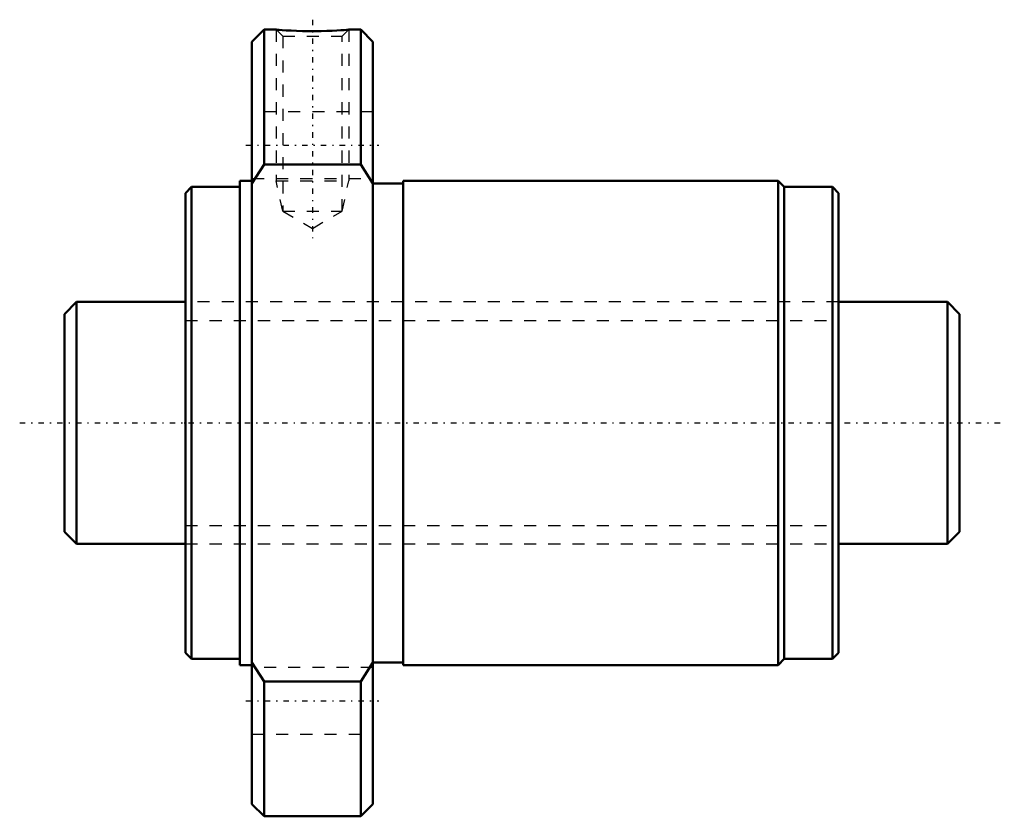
# Model space of a CAD drawing. Header units: millimetres. Extents: x -13.7 to 67.7, y -32.5 to 33.3.
import ezdxf

# ---------------------------------------------------------------- set-up
doc = ezdxf.new("R2010")
doc.units = ezdxf.units.MM
doc.linetypes.add('Center', pattern=[1.5, 0.45, -0.5, 0.05, -0.5])
doc.linetypes.add('Dashed', pattern=[2, 1, -1])
for name, color, linetype, lineweight in [('2d ConnectionPoints', 7, 'Continuous', 50), ('AM_0', 7, 'Continuous', 50), ('AM_5', 3, 'Continuous', 25), ('AM_7', 7, 'Center', 25), ('AM_9', 6, 'Dashed', 25)]:
    doc.layers.add(name, color=color, linetype=linetype, lineweight=lineweight)

# ---------------------------------------------------------------- blocks, each defined once
blk = doc.blocks.new('1_NRR000SBK_2020_3_6Nut_0_in_SBK2020_3_6RRG0_74LC0_0000__0')
at = {"layer": 'AM_0'}
for p, q in [((6.5, 32.5), (5.5, 31.5)), ((7.51, 32.5), (6.5, 32.5)), ((6.5, 32.5), (6.5, 21.354)), ((14.5, 32.5), (13.494, 32.5)), ((15.5, 31.5), (14.5, 32.5)), ((14.5, 32.5), (14.5, 21.354)), ((5.5, 31.5), (5.5, -31.5)), ((15.5, 31.5), (15.5, -31.5)), ((6.5, 21.354), (5.5, 19.799)), ((14.5, 21.354), (6.5, 21.354)), ((15.5, 19.799), (14.5, 21.354)), ((5.5, 20), (4.5, 20)), ((4.5, 20), (4.5, -20)), ((18, 19.8), (15.5, 19.8)), ((49, 20), (18, 20)), ((18, 20), (18, -20)), ((49.5, 19.5), (49, 20)), ((49, 20), (49, -20)), ((0.5, 19.5), (0, 19)), ((0, 19), (0, -19)), ((4.5, 19.5), (0.5, 19.5)), ((0.5, 19.5), (0.5, -19.5)), ((53.5, 19.5), (49.5, 19.5)), ((49.5, 19.5), (49.5, -19.5)), ((54, 19), (53.5, 19.5)), ((53.5, 19.5), (53.5, -19.5)), ((54, 19), (54, -19)), ((0, -19), (0.5, -19.5)), ((0.5, -19.5), (4.5, -19.5)), ((49, -20), (49.5, -19.5)), ((49.5, -19.5), (53.5, -19.5)), ((53.5, -19.5), (54, -19)), ((4.5, -20), (5.5, -20)), ((5.5, -19.799), (6.5, -21.354)), ((14.5, -21.354), (15.5, -19.799)), ((15.5, -19.8), (18, -19.8)), ((18, -20), (49, -20)), ((6.5, -21.354), (14.5, -21.354)), ((6.5, -21.354), (6.5, -32.5)), ((14.5, -21.354), (14.5, -32.5)), ((5.5, -31.5), (6.5, -32.5)), ((14.5, -32.5), (15.5, -31.5)), ((6.5, -32.5), (14.5, -32.5))]:
    blk.add_line(p, q, dxfattribs=at)
blk.add_lwpolyline([(13.5, 32.5), (13.499, 32.5), (13.448, 32.496), (13.318, 32.485), (13.12, 32.47), (12.851, 32.451), (12.522, 32.431), (12.132, 32.411), (11.695, 32.393), (11.213, 32.38), (10.71, 32.373), (10.187, 32.374), (9.679, 32.382), (9.18, 32.397), (8.735, 32.417), (8.33, 32.439), (8.01, 32.461), (7.754, 32.479), (7.592, 32.492), (7.509, 32.499), (7.5, 32.5)], dxfattribs=at)
at = {"layer": 'AM_5', "linetype": 'Dashed'}
for p, q in [((7.5, 32.5), (7.5, 20)), ((13.5, 32.5), (13.5, 20)), ((8.041, 17.5), (7.5, 20)), ((7.5, 20), (13.5, 20)), ((12.959, 17.5), (13.5, 20))]:
    blk.add_line(p, q, dxfattribs=at)
at = {"layer": 'AM_7'}
for p, q in [((10.5, 33.321), (10.5, 15.26)), ((5, 22.95), (16, 22.95)), ((5, -22.95), (16, -22.95))]:
    blk.add_line(p, q, dxfattribs=at)
at = {"layer": 'AM_9'}
for p, q in [((7.5, 32.5), (8.041, 31.959)), ((8.041, 31.959), (8.041, 17.5)), ((8.041, 31.959), (12.959, 31.959)), ((12.959, 31.959), (13.5, 32.5)), ((12.959, 17.5), (12.959, 31.959)), ((15.5, 25.7), (5.5, 25.7)), ((5.5, 20.2), (15.5, 20.2)), ((8.041, 17.5), (10.5, 16.081)), ((8.041, 17.5), (12.959, 17.5)), ((10.5, 16.081), (12.959, 17.5)), ((54, 10), (0, 10)), ((0, -10), (54, -10)), ((15.5, -20.2), (5.5, -20.2)), ((5.5, -25.7), (15.5, -25.7))]:
    blk.add_line(p, q, dxfattribs=at)
blk = doc.blocks.new('2_NRR000SBK_2020_3_60Shaft_0_in_SBK2020_3_6RRG0_74LC0_0000__0')
at = {"layer": 'AM_0'}
for p, q in [((-9, 10), (-10, 9)), ((0, 10), (-9, 10)), ((-9, 10), (-9, -10)), ((63, 10), (54, 10)), ((64, 9), (63, 10)), ((63, 10), (63, -10)), ((-10, 9), (-10, -9)), ((64, 9), (64, -9)), ((-10, -9), (-9, -10)), ((63, -10), (64, -9)), ((-9, -10), (0, -10)), ((54, -10), (63, -10))]:
    blk.add_line(p, q, dxfattribs=at)
at = {"layer": 'AM_5', "linetype": 'Dashed'}
for p, q in [((0, 8.4665), (54, 8.4665)), ((0, -8.4665), (54, -8.4665))]:
    blk.add_line(p, q, dxfattribs=at)
at = {"layer": 'AM_7'}
blk.add_line((-13.7, 0), (67.7, 0), dxfattribs=at)
at = {"layer": 'AM_9'}
for p, q in [((54, 10), (0, 10)), ((0, -10), (54, -10))]:
    blk.add_line(p, q, dxfattribs=at)

msp = doc.modelspace()

# ---------------------------------------------------------------- linework, layer by layer
at = {"layer": '2d ConnectionPoints'}
msp.add_point((0, 0), dxfattribs=at)

# ---------------------------------------------------------------- block references
for name in ['1_NRR000SBK_2020_3_6Nut_0_in_SBK2020_3_6RRG0_74LC0_0000__0', '2_NRR000SBK_2020_3_60Shaft_0_in_SBK2020_3_6RRG0_74LC0_0000__0']:
    msp.add_blockref(name, (0, 0))

doc.saveas('drawing.dxf')
